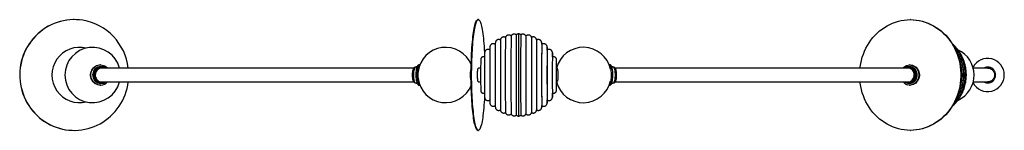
# Paper-space layout '_Inferior' of a CAD drawing. Header units: millimetres. Extents: x -917 to 858, y -100 to 100.
import ezdxf

# ---------------------------------------------------------------- set-up
doc = ezdxf.new("R2010")
doc.units = ezdxf.units.MM

psp = doc.layouts.new('_Inferior')

# ---------------------------------------------------------------- linework, layer by layer
at = {"color": 7, "linetype": 'Continuous', "lineweight": 25}
for p, q in [((-818.9, 100), (-819.1, 100)), ((-90.3, 100), (-91.3, 100)), ((688.7, 100), (688.3, 100)), ((23.9, 58), (23.9, 58)), ((23.9, 57.9), (23.9, 58)), ((33.6, 50.7), (33.6, 50.6)), ((33.7, 50.5), (33.6, 50.7)), ((43.2, 40.1), (43.2, 40.1)), ((43.2, 40), (43.2, 40.1)), ((-771.4, 18.2), (-772.1, 18.2)), ((-196.1, 18.2), (-197.7, 18.2)), ((147.5, 18.2), (145.6, 18.2)), ((688.2, 18.2), (687.2, 18.2)), ((-769.9, 15), (-771.4, 15)), ((-769.1, 14), (-769.9, 14)), ((-204.1, 14), (-204.9, 14)), ((-200.7, 15), (-202.5, 15)), ((-86.3, 12.5), (-90.2, 12.5)), ((-78.9, 12.5), (-79.1, 12.5)), ((51.2, 12.5), (50.4, 12.5)), ((51.4, 12.5), (51.3, 12.5)), ((51.7, 12.5), (51.6, 12.5)), ((152.3, 15), (150.2, 15)), ((154.7, 14), (153.7, 14)), ((685.1, 14), (684.1, 14)), ((687.2, 15), (685.1, 15)), ((-771.4, -15), (-769.9, -15)), ((-769.9, -14), (-769.1, -14)), ((-204.9, -14), (-204.1, -14)), ((-202.5, -15), (-200.7, -15)), ((-90.2, -12.5), (-86.2, -12.5)), ((-79.1, -12.5), (-78.9, -12.5)), ((50.4, -12.5), (51.1, -12.5)), ((150.2, -15), (152.3, -15)), ((153.7, -14), (154.7, -14)), ((684.1, -12.5), (687.1, -12.5)), ((684.1, -14), (685.1, -14)), ((685.1, -15), (687.2, -15)), ((-772.1, -18.2), (-771.4, -18.2)), ((-197.7, -18.2), (-196.1, -18.2)), ((145.6, -18.2), (147.5, -18.2)), ((687.2, -18.2), (688.2, -18.2)), ((-819.1, -100), (-818.9, -100)), ((-91.3, -100), (-90.3, -100)), ((688.3, -100), (688.7, -100))]:
    psp.add_line(p, q, dxfattribs=at)
at = {"color": 7, "linetype": 'Continuous', "lineweight": 25, "flags": 128}
for points in [[(-819.1, 100), (-821.1, 100), (-826.9, 99.7), (-832.7, 99), (-838.4, 98), (-844.1, 96.7), (-849.6, 95), (-855.1, 93), (-860.5, 90.7), (-865.7, 88), (-870.7, 85.1), (-875.5, 81.8), (-880.2, 78.2), (-884.6, 74.4), (-888.9, 70.3), (-892.8, 66), (-896.5, 61.4), (-900, 56.6), (-903.1, 51.7), (-906, 46.5), (-908.5, 41.2), (-910.8, 35.7), (-912.7, 30.1), (-914.3, 24.4), (-915.5, 18.6), (-916.4, 12.8), (-917, 6.9), (-917.2, 0.9), (-917.1, -5), (-916.6, -10.9), (-915.8, -16.8), (-914.7, -22.6), (-913.2, -28.3), (-911.4, -33.9), (-909.3, -39.4), (-906.8, -44.8), (-904.1, -50), (-901, -55.1), (-897.7, -59.9), (-894, -64.6), (-890.2, -69), (-886, -73.1), (-881.6, -77.1), (-877.1, -80.7), (-872.3, -84), (-867.3, -87.1), (-862.1, -89.9), (-856.8, -92.3), (-851.4, -94.4), (-845.9, -96.2), (-840.2, -97.7), (-834.5, -98.8), (-828.7, -99.5), (-822.9, -99.9), (-819.1, -100)], [(-803.5, 98.8), (-809.3, 99.5), (-815.1, 99.9), (-820.9, 100), (-826.7, 99.7), (-832.5, 99), (-838.2, 98), (-843.9, 96.7), (-849.5, 95), (-854.9, 93), (-860.3, 90.7), (-865.5, 88), (-870.5, 85.1), (-875.4, 81.8), (-880, 78.2), (-884.5, 74.4), (-888.7, 70.3), (-892.6, 66), (-896.3, 61.4), (-899.8, 56.6), (-902.9, 51.7), (-905.8, 46.5), (-908.3, 41.2), (-910.6, 35.7), (-912.5, 30.1), (-914.1, 24.4), (-915.3, 18.6), (-916.2, 12.8), (-916.8, 6.9), (-917, 0.9), (-916.9, -5), (-916.5, -10.9), (-915.7, -16.8), (-914.5, -22.6), (-913, -28.3), (-911.2, -33.9), (-909.1, -39.4), (-906.6, -44.8), (-903.9, -50), (-900.8, -55.1), (-897.5, -59.9), (-893.8, -64.6), (-890, -69), (-885.8, -73.1), (-881.5, -77.1), (-876.9, -80.7), (-872.1, -84), (-867.1, -87.1), (-861.9, -89.9), (-856.6, -92.3), (-851.2, -94.4), (-845.7, -96.2), (-840, -97.7), (-834.3, -98.8), (-828.5, -99.5), (-822.7, -99.9), (-816.9, -100), (-811.1, -99.7), (-805.3, -99), (-799.6, -98), (-793.9, -96.7), (-788.4, -95), (-782.9, -93), (-777.5, -90.7), (-772.3, -88), (-767.3, -85.1), (-762.4, -81.8), (-757.8, -78.2), (-753.4, -74.4), (-749.1, -70.3), (-745.2, -66), (-741.5, -61.4), (-738, -56.6), (-734.9, -51.7), (-732, -46.5), (-729.5, -41.2), (-727.2, -35.7), (-725.3, -30.1), (-723.7, -24.4), (-722.5, -18.6), (-721.6, -12.8), (-721.5, -12.5)], [(-91.3, -100), (-91.5, -100), (-92.2, -99.7), (-92.9, -99.1), (-93.6, -98.1), (-94.3, -96.8), (-95, -95.1), (-95.7, -93.1), (-96.3, -90.8), (-97, -88.2), (-97.6, -85.2), (-98.2, -82), (-98.8, -78.4), (-99.3, -74.6), (-99.9, -70.5), (-100.3, -66.2), (-100.8, -61.7), (-101.2, -56.9), (-101.6, -51.9), (-102, -46.8), (-102.3, -41.5), (-102.6, -36), (-102.8, -30.4), (-103, -24.7), (-103.2, -18.9), (-103.3, -13.1), (-103.3, -7.2), (-103.4, -1.3), (-103.4, 4.7), (-103.3, 10.6), (-103.2, 16.5), (-103.1, 22.3), (-102.9, 28), (-102.7, 33.6), (-102.4, 39.2), (-102.1, 44.5), (-101.8, 49.8), (-101.4, 54.8), (-101, 59.7), (-100.5, 64.3), (-100.1, 68.8), (-99.6, 72.9), (-99, 76.9), (-98.5, 80.5), (-97.9, 83.9), (-97.3, 87), (-96.6, 89.7), (-96, 92.2), (-95.3, 94.3), (-94.6, 96.1), (-93.9, 97.6), (-93.2, 98.7), (-92.5, 99.5), (-91.8, 99.9), (-91.3, 100)], [(-79, -37), (-79.2, -39.2), (-79.5, -44.5), (-79.8, -49.8), (-80.2, -54.8), (-80.6, -59.7), (-81, -64.3), (-81.5, -68.8), (-82, -72.9), (-82.5, -76.9), (-83.1, -80.5), (-83.7, -83.9), (-84.3, -87), (-84.9, -89.7), (-85.6, -92.2), (-86.3, -94.3), (-87, -96.1), (-87.6, -97.6), (-88.4, -98.7), (-89.1, -99.5), (-89.8, -99.9), (-90.5, -100), (-91.2, -99.7), (-91.9, -99.1), (-92.6, -98.1), (-93.3, -96.8), (-94, -95.1), (-94.7, -93.1), (-95.4, -90.8), (-96, -88.2), (-96.6, -85.2), (-97.2, -82), (-97.8, -78.4), (-98.3, -74.6), (-98.9, -70.5), (-99.3, -66.2), (-99.8, -61.7), (-100.2, -56.9), (-100.6, -51.9), (-101, -46.8), (-101.3, -41.5), (-101.6, -36), (-101.8, -30.4), (-102, -24.7), (-102.2, -18.9), (-102.3, -13.1), (-102.4, -7.2), (-102.4, -1.3), (-102.4, 4.7), (-102.3, 10.6), (-102.2, 16.5), (-102.1, 22.3), (-101.9, 28), (-101.7, 33.6), (-101.4, 39.2), (-101.1, 44.5), (-100.8, 49.8), (-100.4, 54.8), (-100, 59.7), (-99.5, 64.3), (-99.1, 68.8), (-98.6, 72.9), (-98, 76.9), (-97.5, 80.5), (-96.9, 83.9), (-96.3, 87), (-95.6, 89.7), (-95, 92.2), (-94.3, 94.3), (-93.6, 96.1), (-92.9, 97.6), (-92.2, 98.7), (-91.5, 99.5), (-90.8, 99.9), (-90.1, 100), (-89.4, 99.7), (-88.6, 99.1), (-87.9, 98.1), (-87.2, 96.8), (-86.6, 95.1), (-85.9, 93.1), (-85.2, 90.8), (-84.6, 88.2), (-84, 85.2), (-83.4, 82), (-82.8, 78.4), (-82.2, 74.6), (-81.7, 70.5), (-81.2, 66.2), (-80.8, 61.7), (-80.3, 56.9), (-79.9, 51.9), (-79.6, 46.8), (-79.3, 41.5), (-79, 37)], [(688.3, 100), (693.7, 99.8), (699.1, 99.3), (704.5, 98.4), (709.7, 97.2), (715, 95.6), (720.1, 93.7), (725.1, 91.5), (730, 89), (734.7, 86.1), (739.3, 82.9), (743.7, 79.5), (747.9, 75.8), (751.8, 71.8), (755.6, 67.5), (759.1, 63), (762.4, 58.3), (765.4, 53.4), (768.2, 48.3), (770.7, 43), (772.8, 37.6), (774.7, 32), (776.3, 26.4), (777.6, 20.6), (778.5, 14.8), (779.2, 8.9), (779.5, 3), (779.5, -3), (779.2, -8.9), (778.5, -14.8), (777.6, -20.6), (776.3, -26.4), (774.7, -32), (772.8, -37.6), (770.7, -43), (768.2, -48.3), (765.4, -53.4), (762.4, -58.3), (759.1, -63), (755.6, -67.5), (751.8, -71.8), (747.9, -75.8), (743.7, -79.5), (739.3, -82.9), (734.7, -86.1), (730, -89), (725.1, -91.5), (720.1, -93.7), (715, -95.6), (709.7, -97.2), (704.5, -98.4), (699.1, -99.3), (693.7, -99.8), (688.3, -100), (682.9, -99.8), (677.5, -99.3), (672.2, -98.4), (666.9, -97.2), (661.7, -95.6), (656.6, -93.7), (651.6, -91.5), (646.7, -89), (642, -86.1), (637.4, -82.9), (633, -79.5), (628.8, -75.8), (624.8, -71.8), (621, -67.5), (617.5, -63), (614.2, -58.3), (611.2, -53.4), (608.5, -48.3), (606, -43), (603.8, -37.6), (601.9, -32), (600.4, -26.4), (599.1, -20.6), (598.1, -14.8), (597.9, -12.5)], [(597.9, 12.5), (598.1, 14.8), (599.1, 20.6), (600.4, 26.4), (601.9, 32), (603.8, 37.6), (606, 43), (608.5, 48.3), (611.2, 53.4), (614.2, 58.3), (617.5, 63), (621, 67.5), (624.8, 71.8), (628.8, 75.8), (633, 79.5), (637.4, 82.9), (642, 86.1), (646.7, 89), (651.6, 91.5), (656.6, 93.7), (661.7, 95.6), (666.9, 97.2), (672.2, 98.4), (677.5, 99.3), (682.9, 99.8), (688.3, 100)], [(688.7, 100), (694.1, 99.8), (699.5, 99.3), (704.9, 98.4), (710.2, 97.2), (715.4, 95.6), (720.5, 93.7), (725.5, 91.5), (730.4, 89), (735.1, 86.1), (739.7, 82.9), (744.1, 79.5), (748.3, 75.8), (752.3, 71.8), (756, 67.5), (759.6, 63), (762.8, 58.3), (765.8, 53.4), (768.6, 48.3), (771.1, 43), (773.2, 37.6), (775.1, 32), (776.7, 26.4), (778, 20.6), (778.9, 14.8), (779.6, 8.9), (779.9, 3), (779.9, -3), (779.6, -8.9), (778.9, -14.8), (778, -20.6), (776.7, -26.4), (775.1, -32), (773.2, -37.6), (771.1, -43), (768.6, -48.3), (765.8, -53.4), (762.8, -58.3), (759.6, -63), (756, -67.5), (752.3, -71.8), (748.3, -75.8), (744.1, -79.5), (739.7, -82.9), (735.1, -86.1), (730.4, -89), (725.5, -91.5), (720.5, -93.7), (715.4, -95.6), (710.2, -97.2), (704.9, -98.4), (699.5, -99.3), (694.1, -99.8), (688.7, -100), (688.7, -100)], [(-772.1, -18.2), (-774, -18.1), (-776.4, -17.6), (-778.7, -16.8), (-780.9, -15.7), (-782.9, -14.3), (-784.6, -12.6), (-786.2, -10.6), (-787.5, -8.5), (-788.4, -6.2), (-789.1, -3.7), (-789.4, -1.2), (-789.4, 1.3), (-789.1, 3.8), (-788.4, 6.3), (-787.4, 8.6), (-786.1, 10.7), (-784.6, 12.7), (-782.7, 14.4), (-780.7, 15.8), (-778.6, 16.9), (-776.3, 17.7), (-773.9, 18.1), (-772.1, 18.2)], [(-770.8, -18.2), (-773.3, -18.1), (-775.6, -17.6), (-777.9, -16.8), (-780.1, -15.7), (-782.1, -14.3), (-783.9, -12.6), (-785.4, -10.6), (-786.7, -8.5), (-787.7, -6.2), (-788.3, -3.7), (-788.7, -1.2), (-788.7, 1.3), (-788.3, 3.8), (-787.6, 6.3), (-786.6, 8.6), (-785.4, 10.7), (-783.8, 12.7), (-782, 14.4), (-780, 15.8), (-777.8, 16.9), (-775.5, 17.7), (-773.1, 18.1), (-770.7, 18.2), (-768.3, 17.9), (-766, 17.3), (-763.7, 16.3), (-761.6, 15), (-759.7, 13.5), (-758.9, 12.6)], [(-197.7, 18.2), (-197.8, 18.2), (-198.6, 18), (-199.3, 17.4), (-200, 16.5), (-200.6, 15.3), (-201.2, 13.7), (-201.7, 11.9), (-202.2, 9.9), (-202.6, 7.7), (-202.8, 5.3), (-203, 2.9), (-203.1, 0.3), (-203, -2.2), (-202.9, -4.7), (-202.6, -7.1), (-202.3, -9.3), (-201.9, -11.4), (-201.4, -13.3)], [(-196.2, 18), (-196.2, 18), (-196.9, 17.4), (-197.6, 16.5), (-198.2, 15.3), (-198.8, 13.7), (-199.4, 11.9), (-199.8, 9.9), (-200.2, 7.7), (-200.4, 5.3), (-200.6, 2.9), (-200.7, 0.3), (-200.6, -2.2), (-200.5, -4.7), (-200.2, -7.1), (-199.9, -9.3), (-199.5, -11.4), (-199, -13.3)], [(50.3, 29.2), (50.2, 29), (50.2, 28.5), (50.2, 27.6), (50.2, 26.4), (50.2, 24.9), (50.2, 23.1), (50.2, 20.9), (50.2, 18.6), (50.2, 16), (50.2, 13.2), (50.2, 10.2), (50.2, 7.2), (50.2, 4), (50.2, 0.8), (50.2, -2.4), (50.2, -5.6), (50.2, -8.7), (50.2, -11.7), (50.2, -14.6), (50.2, -17.3), (50.2, -19.8), (50.2, -22), (50.2, -24), (50.2, -25.7), (50.2, -27.1), (50.2, -28.1), (50.2, -28.8), (50.3, -29.2), (50.3, -29.2), (50.3, -28.8), (50.3, -28.1), (50.3, -27.1), (50.3, -25.7), (50.3, -24), (50.3, -22), (50.3, -19.8), (50.3, -17.3), (50.3, -14.6), (50.3, -12.6)], [(145.6, -18), (145.8, -18), (146.4, -17.4), (147, -16.5), (147.6, -15.3), (148.2, -13.8), (148.6, -12), (149, -10), (149.4, -7.7), (149.6, -5.4), (149.8, -2.9), (149.8, -0.4), (149.8, 2.1), (149.7, 4.6), (149.4, 7), (149.1, 9.3), (148.8, 11.4), (148.3, 13.2), (147.8, 14.8), (147.2, 16.2), (146.6, 17.2), (146, 17.8), (145.6, 18)], [(147.5, -18.2), (147.5, -18.2), (148.2, -18), (148.8, -17.4), (149.5, -16.5), (150, -15.3), (150.6, -13.8), (151, -12), (151.5, -10), (151.8, -7.7), (152, -5.4), (152.2, -2.9), (152.2, -0.4), (152.2, 2.1), (152.1, 4.6), (151.9, 7), (151.6, 9.3), (151.2, 11.4), (150.7, 13.2), (150.2, 14.8), (149.6, 16.2), (149, 17.2), (148.4, 17.8), (147.7, 18.1), (147.5, 18.2)], [(675.2, 12.6), (676.4, 13.8), (678.3, 15.3), (680.3, 16.5), (682.4, 17.4), (684.7, 18), (687, 18.2), (689.3, 18), (691.6, 17.5), (693.8, 16.7), (695.8, 15.5), (697.7, 14), (699.4, 12.3), (700.8, 10.3), (702, 8.1), (702.9, 5.8), (703.4, 3.3), (703.7, 0.8), (703.6, -1.7), (703.3, -4.2), (702.6, -6.6), (701.6, -8.9), (700.3, -11), (698.8, -12.9), (697, -14.6), (695.1, -16), (693, -17), (690.8, -17.7), (688.5, -18.1), (686.2, -18.1), (683.9, -17.8), (683.9, -17.8)], [(688.2, 18.2), (690.3, 18), (692.6, 17.5), (694.8, 16.7), (696.8, 15.5), (698.7, 14), (700.4, 12.3), (701.8, 10.3), (703, 8.1), (703.9, 5.8), (704.5, 3.3), (704.7, 0.8), (704.7, -1.7), (704.3, -4.2), (703.6, -6.6), (702.6, -8.9), (701.3, -11), (699.8, -12.9), (698.1, -14.6), (696.1, -16), (694, -17), (691.8, -17.7), (689.5, -18.1), (688.2, -18.2)], [(-771.4, 15), (-771.8, 15), (-774, 14.7), (-776.1, 14.2), (-778.1, 13.2), (-780, 12), (-781.6, 10.5), (-783, 8.7), (-784.1, 6.8), (-785, 4.6), (-785.5, 2.4), (-785.7, 0.1), (-785.5, -2.2), (-785, -4.4), (-784.2, -6.6), (-783.1, -8.5), (-781.8, -10.3), (-780.1, -11.9), (-778.3, -13.1), (-776.3, -14.1), (-774.2, -14.7), (-772, -15), (-771.4, -15)], [(-770.3, 15), (-772.5, 14.7), (-774.6, 14.2), (-776.6, 13.2), (-778.5, 12), (-780.1, 10.5), (-781.5, 8.7), (-782.6, 6.8), (-783.5, 4.6), (-784, 2.4), (-784.2, 0.1), (-784, -2.2), (-783.5, -4.4), (-782.7, -6.6), (-781.6, -8.5), (-780.2, -10.3), (-778.6, -11.9), (-776.8, -13.1), (-774.8, -14.1), (-772.7, -14.7), (-770.5, -15), (-768.3, -14.9), (-766.2, -14.5), (-764.1, -13.7), (-762.2, -12.6), (-762, -12.5)], [(-769.9, 14), (-770.3, 14), (-772.4, 13.7), (-774.5, 13.1), (-776.4, 12.2), (-778.2, 10.9), (-779.8, 9.4), (-781.1, 7.6), (-782.1, 5.6), (-782.8, 3.5), (-783.1, 1.3), (-783.2, -1), (-782.8, -3.2), (-782.2, -5.4), (-781.2, -7.4), (-779.9, -9.2), (-778.4, -10.7), (-776.6, -12), (-774.7, -13), (-772.7, -13.7), (-770.5, -14), (-769.9, -14)], [(-769.5, 14), (-771.7, 13.7), (-773.7, 13.1), (-775.7, 12.2), (-777.4, 10.9), (-779, 9.4), (-780.3, 7.6), (-781.3, 5.6), (-782, 3.5), (-782.4, 1.3), (-782.4, -1), (-782.1, -3.2), (-781.4, -5.4), (-780.4, -7.4), (-779.2, -9.2), (-777.6, -10.7), (-775.9, -12), (-774, -13), (-771.9, -13.7), (-769.8, -14), (-767.6, -13.9), (-765.5, -13.5), (-763.5, -12.7), (-763.4, -12.6)], [(-769.1, 12.5), (-769.5, 12.5), (-771.5, 12.2), (-773.4, 11.7), (-775.3, 10.7), (-776.9, 9.5), (-778.3, 8), (-779.5, 6.2), (-780.3, 4.3), (-780.8, 2.3), (-781, 0.1), (-780.9, -2), (-780.4, -4), (-779.6, -6), (-778.5, -7.7), (-777.1, -9.3), (-775.5, -10.6), (-773.7, -11.5), (-771.8, -12.2), (-769.8, -12.5), (-769.1, -12.5)], [(-204.9, -14), (-205, -14), (-205.7, -13.7), (-206.3, -13.1), (-206.9, -12.2), (-207.5, -10.9), (-207.9, -9.4), (-208.3, -7.6), (-208.6, -5.7), (-208.9, -3.5), (-209, -1.3), (-209, 0.9), (-208.9, 3.2), (-208.7, 5.3), (-208.4, 7.3), (-208, 9.1), (-207.5, 10.7), (-207, 12), (-206.4, 13), (-205.8, 13.6), (-205.1, 14), (-204.9, 14)], [(-202.5, -15), (-202.8, -15), (-203.5, -14.7), (-204.1, -14), (-204.7, -13), (-205.3, -11.7), (-205.8, -10.1), (-206.2, -8.3), (-206.5, -6.3), (-206.7, -4.2), (-206.9, -1.9), (-206.9, 0.4), (-206.8, 2.6), (-206.7, 4.9), (-206.4, 7), (-206, 8.9), (-205.6, 10.7), (-205.1, 12.1), (-204.5, 13.3), (-203.9, 14.2), (-203.3, 14.8), (-202.6, 15), (-202.5, 15)], [(-103.3, 11.4), (-103.6, 10.9), (-103.9, 9.7), (-104.3, 8.2), (-104.5, 6.5), (-104.8, 4.6), (-104.9, 2.6), (-104.9, 0.5), (-104.9, -1.6), (-104.8, -3.7), (-104.7, -5.7), (-104.4, -7.5), (-104.1, -9.1), (-103.7, -10.4), (-103.3, -11.4), (-103.3, -11.4)], [(-90.3, -12.5), (-90.4, -12.5), (-90.6, -12.2), (-90.9, -11.5), (-91.1, -10.5), (-91.3, -9.2), (-91.5, -7.6), (-91.6, -5.9), (-91.7, -3.9), (-91.8, -1.9), (-91.8, 0.3), (-91.8, 2.4), (-91.7, 4.4), (-91.6, 6.3), (-91.4, 8.1), (-91.3, 9.6), (-91.1, 10.8), (-90.8, 11.7), (-90.6, 12.3), (-90.3, 12.5), (-90.3, 12.5)], [(50.3, 12.4), (50.3, 12.5), (50.2, 12.3), (50.2, 11.8), (50.2, 10.9), (50.2, 9.7), (50.2, 8.3), (50.2, 6.6), (50.2, 4.7), (50.2, 2.6), (50.2, 0.5), (50.2, -1.6), (50.2, -3.7), (50.2, -5.6), (50.2, -7.4), (50.2, -9), (50.2, -10.4), (50.2, -11.4), (50.2, -12.1), (50.3, -12.5), (50.3, -12.5), (50.3, -12.4)], [(51.3, -12.5), (51.6, -12.5), (52, -12.1), (52.4, -11.4), (52.7, -10.4), (53, -9), (53.3, -7.5), (53.5, -5.7), (53.6, -3.7), (53.7, -1.6), (53.7, 0.5), (53.7, 2.6), (53.6, 4.6), (53.4, 6.5), (53.2, 8.2), (52.9, 9.7), (52.6, 10.9), (52.2, 11.8), (51.8, 12.3), (51.4, 12.5), (51.4, 12.5)], [(152.3, 15), (152.5, 15), (153.1, 14.7), (153.6, 14.1), (154.2, 13.1), (154.7, 11.9), (155.1, 10.3), (155.5, 8.6)], [(155.5, 8.6), (155.8, 6.6), (156, 4.4), (156.2, 2.2), (156.2, -0.1), (156.2, -2.4), (156, -4.6), (155.8, -6.7), (155.5, -8.7), (155.1, -10.5), (154.7, -12), (154.1, -13.2), (153.6, -14.1), (153, -14.7), (152.4, -15), (152.3, -15)], [(154.7, 14), (155.3, 13.8), (155.9, 13.3), (156.4, 12.4), (156.9, 11.2), (157.3, 9.7), (157.7, 8)], [(157.7, 8), (158, 6), (158.2, 3.9), (158.3, 1.7), (158.4, -0.5), (158.3, -2.8), (158.1, -4.9), (157.9, -6.9), (157.5, -8.8), (157.1, -10.4), (156.7, -11.8), (156.1, -12.8), (155.6, -13.6), (155, -13.9), (154.7, -14)], [(677.6, -12.5), (677.6, -12.5), (679.4, -13.6), (681.4, -14.4), (683.4, -14.9), (685.5, -15), (687.6, -14.7), (689.6, -14.2), (691.5, -13.2), (693.3, -12), (694.9, -10.5), (696.2, -8.7), (697.3, -6.8), (698.1, -4.6), (698.6, -2.4), (698.8, -0.1), (698.6, 2.2), (698.2, 4.4), (697.4, 6.5), (696.3, 8.5), (695, 10.3), (693.5, 11.9), (691.7, 13.1), (689.8, 14.1), (687.8, 14.7), (687.8, 14.7)], [(678.5, -12.6), (678.6, -12.6), (680.6, -13.4), (682.6, -13.9), (684.6, -14), (686.6, -13.7), (688.6, -13.1), (690.5, -12.1), (692.1, -10.8), (693.6, -9.2), (694.8, -7.4), (695.8, -5.5), (696.4, -3.3), (696.8, -1.1), (696.8, 1.1), (696.4, 3.4), (695.8, 5.5), (694.8, 7.5), (693.6, 9.3), (692.1, 10.8), (690.4, 12.1), (688.6, 13.1), (686.6, 13.7), (686.6, 13.7)], [(686.3, 12.3), (684.4, 12.5), (684.1, 12.5)], [(684.1, -12.5), (684.7, -12.5), (686.6, -12.2), (688.5, -11.5), (690.2, -10.6), (691.7, -9.3), (693, -7.7), (694.1, -6), (694.9, -4), (695.3, -2), (695.5, 0.2), (695.3, 2.3), (694.8, 4.3), (693.9, 6.2), (692.8, 8), (691.5, 9.5), (689.9, 10.7), (688.2, 11.7), (686.3, 12.3)], [(687.6, 13.7), (685.6, 14), (685.1, 14)], [(685.1, -14), (685.6, -14), (687.7, -13.7), (689.6, -13.1), (691.5, -12.1), (693.2, -10.8), (694.6, -9.2), (695.9, -7.4), (696.8, -5.5), (697.5, -3.3), (697.8, -1.1), (697.8, 1.1), (697.5, 3.4), (696.8, 5.5), (695.9, 7.5), (694.6, 9.3), (693.1, 10.8), (691.5, 12.1), (689.6, 13.1), (687.6, 13.7)], [(689.9, 14.7), (687.8, 15), (687.2, 15)], [(687.2, -15), (687.6, -15), (689.7, -14.7), (691.7, -14.2), (693.6, -13.2), (695.4, -12), (696.9, -10.5), (698.3, -8.7), (699.4, -6.8), (700.2, -4.6), (700.7, -2.4), (700.8, -0.1), (700.7, 2.2), (700.2, 4.4), (699.5, 6.5), (698.4, 8.5), (697.1, 10.3), (695.5, 11.9), (693.8, 13.1), (691.9, 14.1), (689.9, 14.7)], [(-201.4, -13.3), (-200.8, -14.9), (-200.2, -16.2), (-199.5, -17.2), (-198.8, -17.8), (-198, -18.1), (-197.7, -18.2)], [(-199, -13.3), (-198.4, -14.9), (-197.8, -16.2), (-197.1, -17.2), (-196.4, -17.8), (-196.2, -18)], [(33.6, -50.6), (33.7, -50.6), (33.7, -50.4)], [(43.2, -40.1), (43.2, -40.1), (43.2, -39.8)], [(23.9, -57.9), (23.9, -58), (23.9, -57.8), (23.9, -57.8)]]:
    psp.add_lwpolyline(points, dxfattribs=at)
at = {"color": 7, "linetype": 'Continuous', "lineweight": 25}
for centre, radius, start, end in [((-820, 1), 99.2, 6.6824, 80.3984), ((8993.1, 0), 9015.3, 179.53867, 180.46131), ((9016, 0), 9034.2, 179.52957, 180.47043), ((8995.3, 0), 9009.5, 179.53838, 180.46161), ((8102.5, 0), 8162.5, 179.59477, 180.40492), ((8068.7, 0), 8119.4, 179.55588, 180.44471), ((8517.2, 0), 8559, 179.54449, 180.45542), ((8710.7, 0), 8742.3, 179.53807, 180.46188), ((8697.6, 0), 8702.5, 179.53597, 180.46402), ((8476.8, 0), 8471.3, 179.53963, 180.46003), ((7730.8, 0), 7716.4, 179.53176, 180.46785), ((7683.6, -0.1), 7659.9, 179.56591, 180.43276), ((6852.9, 0), 6829.2, 179.53648, 180.463), ((-58.7, 55.2), 82.7, 0.1464, 1.8756), ((-809.1, 0), 50, 76.3597, 283.6403), ((-785.6, 0), 50, 14.5061, 345.5076), ((-149.5, 0), 50, 22.0261, 172.6109), ((5731.5, 0.1), 5810.6, 179.60835, 180.39504), ((7149.3, 0.1), 7219, 179.6006, 180.4008), ((6484.7, 0), 6451.2, 179.55077, 180.44981), ((5635.2, 0), 5601.8, 179.5391, 180.4604), ((-234.2, 44.7), 267.9, 0.0652, 1.2333), ((5120.6, 0), 5077.6, 179.5478, 180.453), ((-293.2, 33.5), 336.4, 359.9266, 1.116), ((99, 0), 50, 11.9976, 165.4861), ((706.1, 0), 78.4, 324.649, 35.351), ((753.5, 0), 50, 294.9387, 65.2932), ((3511.7, 0), 3597.9, 179.5348, 180.4651), ((230.7, 28.4), 187.6, 178.6323, 180.0076), ((-968.6, 15.7), 1019, 359.8244, 0.76), ((827.9, 0), 30, 208.2121, 151.7879), ((-769.9, 1.2), 13.8, 56.0299, 91.7594), ((-769.1, 1.2), 12.8, 63.6897, 91.8164), ((-146.8, 0), 52.7, 172.9852, 187.0148), ((-25, 0), 79.2, 171.5258, 188.4742), ((685.1, 2.3), 12.7, 77.7659, 125.2584), ((684.1, 2.2), 11.8, 77.6364, 118.5079), ((827.9, 0), 14.4, 241.2138, 118.8907), ((-771.5, -1.2), 17, 272.1664, 317.9315), ((-149.5, 0), 50, 187.3891, 337.9739), ((99, 0), 50, 194.5239, 348.0024), ((687.6, -1.9), 16.3, 220.7417, 256.9496), ((231.5, -28.4), 188.4, 179.994, 181.3636), ((-445.1, -32.3), 488.3, 359.1237, 359.9296), ((-309.3, -44), 343, 358.9405, 359.806), ((-99.2, -54.6), 123.2, 358.4941, 359.642)]:
    psp.add_arc(centre, radius, start, end, dxfattribs=at)
for points, knots in [([(-35.6, 72.2), (-36.1, 72.2), (-37, 72.1), (-38.2, 71.7), (-39.2, 71.1), (-40.1, 70.4), (-40.7, 69.6), (-41.2, 68.8), (-41.5, 68.3), (-41.6, 68), (-41.6, 68)], [0, 0, 0, 0, 0.176045, 0.341854, 0.49452, 0.635834, 0.766201, 0.885113, 0.99078, 1, 1, 1, 1]), ([(-31.3, 70.5), (-31.4, 70.5), (-31.7, 70.9), (-32.5, 71.4), (-33.7, 72), (-34.8, 72.2), (-35.4, 72.2), (-35.6, 72.2)], [0, 0, 0, 0, 0.0638412, 0.3259432, 0.6000716, 0.8788318, 1, 1, 1, 1]), ([(-25.8, 73.9), (-26.2, 73.9), (-27.1, 73.8), (-28.3, 73.4), (-29.3, 72.8), (-30.1, 72.1), (-30.8, 71.3), (-31.1, 70.8), (-31.3, 70.5), (-31.3, 70.5)], [0, 0, 0, 0, 0.197447, 0.382751, 0.552999, 0.710282, 0.855057, 0.986694, 1, 1, 1, 1]), ([(-22, 72.6), (-22.3, 72.8), (-22.9, 73.2), (-24.1, 73.7), (-25.1, 73.9), (-25.6, 73.9), (-25.8, 73.9)], [0, 0, 0, 0, 0.26395, 0.581597, 0.905138, 1, 1, 1, 1]), ([(-17.9, 74.2), (-18.4, 74.1), (-19.2, 74.1), (-20.4, 73.7), (-21.3, 73.2), (-21.8, 72.7), (-22, 72.6)], [0, 0, 0, 0, 0.29874, 0.578156, 0.834409, 1, 1, 1, 1]), ([(-13.9, 72.6), (-14.1, 72.8), (-14.7, 73.3), (-15.8, 73.8), (-16.9, 74.1), (-17.6, 74.2), (-17.9, 74.2)], [0, 0, 0, 0, 0.236326, 0.517274, 0.806422, 1, 1, 1, 1]), ([(-10.1, 73.9), (-10.5, 73.9), (-11.4, 73.8), (-12.6, 73.4), (-13.4, 72.9), (-13.8, 72.6), (-13.8, 72.6)], [0, 0, 0, 0, 0.332502, 0.644554, 0.931251, 1, 1, 1, 1]), ([(-4.6, 70.5), (-4.6, 70.6), (-4.8, 71), (-5.4, 71.7), (-6.2, 72.5), (-7.2, 73.2), (-8.4, 73.7), (-9.4, 73.9), (-9.9, 73.9), (-10.1, 73.9)], [0, 0, 0, 0, 0.064467, 0.216933, 0.382258, 0.562847, 0.751503, 0.94366, 1, 1, 1, 1]), ([(-0.2, 72.2), (-0.7, 72.2), (-1.6, 72.1), (-2.8, 71.7), (-3.8, 71.1), (-4.3, 70.7), (-4.6, 70.5)], [0, 0, 0, 0, 0.286827, 0.556976, 0.805711, 1, 1, 1, 1]), ([(5.7, 68), (5.7, 68.1), (5.6, 68.4), (5.3, 69.1), (4.7, 69.9), (3.9, 70.7), (2.9, 71.4), (1.7, 72), (0.6, 72.2), (0, 72.2), (-0.2, 72.2)], [0, 0, 0, 0, 0.0293078, 0.1444048, 0.2807008, 0.4271969, 0.587568, 0.7552977, 0.9258614, 1, 1, 1, 1]), ([(-63.5, 56.6), (-64, 56.6), (-64.9, 56.5), (-66, 56.1), (-67, 55.5), (-67.8, 54.8), (-68.4, 54.1), (-68.9, 53.3), (-69.2, 52.6), (-69.3, 52), (-69.4, 51.6), (-69.4, 51.3), (-69.5, 51.1), (-69.5, 50.9), (-69.5, 50.8), (-69.5, 50.6), (-69.5, 50.6)], [0, 0, 0, 0, 0.104184, 0.200689, 0.289139, 0.370656, 0.445483, 0.513301, 0.573032, 0.622285, 0.6616, 0.695368, 0.736231, 0.800147, 0.900853, 1, 1, 1, 1]), ([(-59.7, 55.2), (-59.8, 55.2), (-60.1, 55.5), (-60.8, 56), (-62, 56.4), (-63, 56.6), (-63.5, 56.6), (-63.5, 56.6)], [0, 0, 0, 0, 0.026817, 0.321085, 0.628509, 0.942007, 1, 1, 1, 1]), ([(-53.7, 64), (-54.2, 64), (-55.1, 63.9), (-56.2, 63.5), (-57.2, 62.9), (-58, 62.2), (-58.7, 61.5), (-59.1, 60.7), (-59.4, 60), (-59.6, 59.4), (-59.7, 59), (-59.7, 58.7), (-59.7, 58.5), (-59.7, 58.3), (-59.7, 58.1), (-59.8, 58), (-59.8, 57.9)], [0, 0, 0, 0, 0.099524, 0.192221, 0.277237, 0.355644, 0.427673, 0.493011, 0.550567, 0.598091, 0.636803, 0.671384, 0.714684, 0.779832, 0.882901, 1, 1, 1, 1]), ([(-50.5, 63), (-50.5, 63), (-50.8, 63.3), (-51.7, 63.7), (-52.8, 64), (-53.5, 64), (-53.7, 64)], [0, 0, 0, 0, 0.0244994, 0.3877469, 0.761351, 1, 1, 1, 1]), ([(-44.5, 68.8), (-44.9, 68.8), (-45.8, 68.7), (-47, 68.3), (-48, 67.7), (-48.8, 67), (-49.4, 66.3), (-49.8, 65.5), (-50.1, 64.8), (-50.3, 64.2), (-50.4, 63.8), (-50.4, 63.5), (-50.5, 63.3), (-50.5, 63.2), (-50.5, 63.2)], [0, 0, 0, 0, 0.129608, 0.250582, 0.361529, 0.463856, 0.557864, 0.643126, 0.718152, 0.780087, 0.831339, 0.87835, 0.939114, 1, 1, 1, 1]), ([(-41.6, 68), (-41.8, 68.2), (-42.5, 68.5), (-43.5, 68.7), (-44.2, 68.8), (-44.5, 68.8)], [0, 0, 0, 0, 0.285617, 0.712995, 1, 1, 1, 1]), ([(8.6, 68.8), (8.2, 68.8), (7.3, 68.7), (6.4, 68.4), (5.9, 68.1), (5.7, 68)], [0, 0, 0, 0, 0.442081, 0.854715, 1, 1, 1, 1]), ([(14.6, 63.3), (14.6, 63.3), (14.6, 63.4), (14.6, 63.7), (14.5, 64.2), (14.3, 64.8), (14, 65.5), (13.5, 66.4), (12.8, 67.2), (11.9, 67.9), (10.8, 68.4), (9.6, 68.7), (8.9, 68.8), (8.6, 68.8)], [0, 0, 0, 0, 0.054666, 0.121491, 0.176832, 0.246736, 0.329169, 0.429596, 0.536141, 0.6554, 0.782069, 0.912446, 1, 1, 1, 1]), ([(17.9, 64), (17.5, 64), (16.6, 63.9), (15.5, 63.5), (14.9, 63.2), (14.6, 63)], [0, 0, 0, 0, 0.387597, 0.748609, 1, 1, 1, 1]), ([(23.9, 58.2), (23.9, 58.3), (23.9, 58.4), (23.9, 58.6), (23.8, 58.9), (23.8, 59.4), (23.6, 60), (23.3, 60.8), (22.8, 61.6), (22, 62.4), (21.1, 63.1), (20, 63.7), (18.9, 64), (18.2, 64), (17.9, 64)], [0, 0, 0, 0, 0.086392, 0.1627906, 0.2201156, 0.2678079, 0.3306344, 0.4030692, 0.4945971, 0.5906804, 0.6969738, 0.8098118, 0.9258669, 1, 1, 1, 1]), ([(27.7, 56.6), (27.3, 56.6), (26.4, 56.5), (25.2, 56.1), (24.4, 55.6), (24, 55.3), (23.9, 55.2)], [0, 0, 0, 0, 0.324421, 0.624929, 0.900354, 1, 1, 1, 1]), ([(33.7, 50.7), (33.7, 50.8), (33.7, 50.9), (33.6, 51), (33.6, 51.3), (33.6, 51.6), (33.5, 52.2), (33.2, 52.9), (32.8, 53.7), (32.2, 54.5), (31.4, 55.3), (30.4, 56), (29.2, 56.4), (28.3, 56.6), (27.8, 56.6), (27.7, 56.6)], [0, 0, 0, 0, 0.05256, 0.164331, 0.226347, 0.273597, 0.322651, 0.386744, 0.46506, 0.560444, 0.654819, 0.759193, 0.868235, 0.97943, 1, 1, 1, 1]), ([(763.7, -56.7), (764.8, -55.7), (767.1, -53.7), (770.3, -50.4), (773.3, -46.9), (776.1, -43.2), (778.6, -39.2), (780.9, -35.1), (783, -30.9), (784.8, -26.5), (786.3, -22), (787.5, -17.4), (788.4, -12.7), (789.1, -8), (789.4, -3.2), (789.5, 1.6), (789.2, 6.4), (788.7, 11.1), (787.9, 15.8), (786.7, 20.5), (785.3, 25), (783.6, 29.5), (781.6, 33.8), (779.4, 37.9), (776.9, 41.9), (774.2, 45.7), (771.3, 49.3), (768.1, 52.7), (765.6, 55.1), (764.1, 56.3), (763.9, 56.5)], [0, 0, 0, 0, 0.035354, 0.072019, 0.108705, 0.145411, 0.182136, 0.218878, 0.255637, 0.29241, 0.329196, 0.365993, 0.402799, 0.439614, 0.476435, 0.513261, 0.550089, 0.58692, 0.623749, 0.660577, 0.697401, 0.734219, 0.77103, 0.807831, 0.844621, 0.881397, 0.918158, 0.954901, 0.991625, 1, 1, 1, 1]), ([(765.4, -54), (765.4, -54), (766.6, -52.9), (768.7, -50.6), (771.7, -47), (774.5, -43.1), (777, -39.1), (779.3, -34.9), (781.3, -30.6), (783, -26.1), (784.5, -21.5), (785.7, -16.8), (786.5, -12.1), (787.1, -7.3), (787.4, -2.5), (787.4, 2.4), (787.1, 7.2), (786.6, 12), (785.7, 16.8), (784.5, 21.5), (783, 26), (781.3, 30.5), (779.3, 34.9), (777, 39.1), (774.5, 43.1), (771.7, 46.9), (768.7, 50.6), (766.5, 53), (765.3, 54.2), (765.1, 54.3)], [0, 0, 0, 0, 0.0008492, 0.0405416, 0.0802552, 0.1199888, 0.1597414, 0.1995115, 0.2392975, 0.2790979, 0.3189108, 0.3587347, 0.3985678, 0.4384087, 0.4782556, 0.5181071, 0.5579615, 0.5978168, 0.6376714, 0.6775237, 0.7173718, 0.757214, 0.7970485, 0.8368731, 0.876686, 0.916485, 0.9562682, 0.9960336, 1, 1, 1, 1]), ([(-73, 46.2), (-73.4, 46.1), (-74.3, 46.1), (-75.5, 45.7), (-76.5, 45.1), (-77.3, 44.4), (-77.9, 43.6), (-78.4, 42.9), (-78.7, 42.2), (-78.8, 41.6), (-78.9, 41.1), (-79, 40.8), (-79, 40.6), (-79, 40.4), (-79, 40.3), (-79, 40.1), (-79, 40)], [0, 0, 0, 0, 0.10592, 0.203412, 0.292841, 0.375307, 0.451053, 0.519789, 0.580578, 0.631156, 0.670181, 0.701552, 0.73521, 0.790211, 0.875545, 1, 1, 1, 1]), ([(-69.5, 45), (-69.8, 45.2), (-70.5, 45.7), (-71.7, 46.1), (-72.5, 46.1), (-73, 46.2)], [0, 0, 0, 0, 0.2944808, 0.6357441, 1, 1, 1, 1]), ([(37.2, 46.2), (36.7, 46.1), (35.8, 46.1), (34.7, 45.6), (33.9, 45.3), (33.6, 45), (33.6, 45)], [0, 0, 0, 0, 0.360624, 0.692556, 0.997035, 1, 1, 1, 1]), ([(43.2, 40.3), (43.2, 40.3), (43.2, 40.4), (43.2, 40.5), (43.1, 40.8), (43.1, 41.1), (43, 41.7), (42.7, 42.4), (42.3, 43.3), (41.7, 44.2), (40.8, 45), (39.7, 45.6), (38.5, 46.1), (37.6, 46.1), (37.2, 46.2)], [0, 0, 0, 0, 0.004336, 0.117818, 0.178225, 0.22502, 0.278048, 0.34452, 0.436636, 0.545572, 0.647304, 0.75931, 0.875733, 1, 1, 1, 1]), ([(769, -47.1), (769.8, -46), (771.6, -43.7), (774, -39.8), (776.4, -35.6), (778.4, -31.3), (780.2, -26.8), (781.7, -22.3), (782.9, -17.6), (783.8, -12.8), (784.5, -8), (784.8, -3.2), (784.9, 1.7), (784.6, 6.5), (784.1, 11.3), (783.2, 16.1), (782.1, 20.8), (780.7, 25.4), (779, 29.9), (777, 34.3), (774.8, 38.5), (772.3, 42.6), (770.4, 45.4), (769.3, 46.7), (769.2, 46.8)], [0, 0, 0, 0, 0.0417413, 0.0893193, 0.1369178, 0.1845351, 0.2321692, 0.2798182, 0.3274801, 0.3751531, 0.4228352, 0.4705247, 0.5182196, 0.5659182, 0.6136183, 0.6613178, 0.7090148, 0.7567073, 0.8043934, 0.8520707, 0.8997371, 0.9473901, 0.9950274, 1, 1, 1, 1]), ([(-80.5, 33.1), (-80.9, 33), (-81.8, 33), (-83, 32.6), (-84, 32), (-84.8, 31.3), (-85.4, 30.5), (-85.8, 29.8), (-86, 29.4), (-86.1, 29.2)], [0, 0, 0, 0, 0.189608, 0.361121, 0.518505, 0.663623, 0.796893, 0.917833, 1, 1, 1, 1]), ([(-79, 32.8), (-79.1, 32.9), (-79.6, 33.1), (-80.2, 33.1), (-80.5, 33.1)], [0, 0, 0, 0, 0.3575529, 1, 1, 1, 1]), ([(44.6, 33.1), (44.2, 33.1), (43.7, 33.1), (43.2, 32.9), (43.1, 32.9)], [0, 0, 0, 0, 0.890685, 1, 1, 1, 1]), ([(50.3, 29.2), (50.3, 29.2), (50.1, 29.6), (49.7, 30.4), (48.9, 31.3), (48, 32.1), (46.9, 32.7), (45.7, 33), (45, 33.1), (44.6, 33.1)], [0, 0, 0, 0, 0.008146, 0.175616, 0.35742, 0.515317, 0.687071, 0.864202, 1, 1, 1, 1]), ([(775.5, -30.6), (775.5, -30.6), (776.2, -29.1), (777.3, -26.1), (778.8, -21.5), (779.9, -16.8), (780.8, -12.1), (781.4, -7.3), (781.7, -2.5), (781.7, 2.4), (781.4, 7.2), (780.9, 12), (780, 16.8), (778.8, 21.5), (777.3, 26), (776.1, 29.3), (775.3, 31), (775.2, 31.3)], [0, 0, 0, 0, 0.00155, 0.077227, 0.152928, 0.22865, 0.304389, 0.380143, 0.455909, 0.531683, 0.607463, 0.683245, 0.759025, 0.834801, 0.910569, 0.986326, 1, 1, 1, 1]), ([(-206.7, 12.5), (-212.5, 12.5), (-226.5, 12.5), (-248.2, 12.5), (-271.8, 12.5), (-295.1, 12.5), (-318, 12.5), (-341.6, 12.5), (-366, 12.5), (-390.9, 12.5), (-415.1, 12.5), (-438.6, 12.5), (-461.4, 12.5), (-483.5, 12.5), (-504.8, 12.5), (-525.4, 12.5), (-545.3, 12.5), (-564.5, 12.5), (-582.9, 12.5), (-601.3, 12.5), (-619.6, 12.5), (-637.7, 12.5), (-654.9, 12.5), (-671.3, 12.5), (-686.9, 12.5), (-702.5, 12.5), (-718.1, 12.5), (-733.4, 12.5), (-747.6, 12.5), (-759.3, 12.5), (-767.1, 12.5), (-770.5, 12.5), (-771.3, 12.5)], [0, 0, 0, 0, 0.020269, 0.048791, 0.077314, 0.105848, 0.134373, 0.162897, 0.196186, 0.229467, 0.262752, 0.29604, 0.329326, 0.362614, 0.395905, 0.429195, 0.462485, 0.495778, 0.529074, 0.562366, 0.599656, 0.636952, 0.67424, 0.711534, 0.748834, 0.786125, 0.830082, 0.874046, 0.917996, 0.961961, 0.990514, 1, 1, 1, 1]), ([(686.3, 12.5), (681.3, 12.5), (671.7, 12.5), (656.7, 12.5), (641.8, 12.5), (626, 12.5), (609.6, 12.5), (592.6, 12.5), (575.3, 12.5), (557.6, 12.5), (539.1, 12.5), (520, 12.5), (500.1, 12.5), (479.5, 12.5), (458.2, 12.5), (436.2, 12.5), (413.4, 12.5), (390, 12.5), (365.8, 12.5), (341, 12.5), (315.5, 12.5), (289.4, 12.5), (262.7, 12.5), (235.5, 12.5), (207.7, 12.5), (181.3, 12.5), (164, 12.5), (156.3, 12.5)], [0, 0, 0, 0, 0.04802, 0.089771, 0.131514, 0.173265, 0.215015, 0.256756, 0.296289, 0.335822, 0.375349, 0.414878, 0.454407, 0.493933, 0.533458, 0.572982, 0.612507, 0.652027, 0.691548, 0.73107, 0.770583, 0.810105, 0.849618, 0.889128, 0.928649, 0.968153, 1, 1, 1, 1]), ([(827.9, 12.5), (827.3, 12.5), (826.1, 12.5), (824, 12.5), (821.8, 12.5), (819.5, 12.5), (817.1, 12.5), (814.8, 12.5), (812.4, 12.5), (810.2, 12.5), (808, 12.5), (805.8, 12.5), (803.7, 12.5), (802.4, 12.5), (801.8, 12.5)], [0, 0, 0, 0, 0.110211, 0.220031, 0.324174, 0.422778, 0.515971, 0.603874, 0.682011, 0.755636, 0.824833, 0.889679, 0.950248, 1, 1, 1, 1]), ([(827.9, 12.5), (827.9, 12.5), (828.3, 12.5), (829.4, 12.4), (831.2, 12.1), (833.2, 11.4), (835, 10.3), (836.6, 9), (838, 7.4), (839.1, 5.6), (839.9, 3.6), (840.4, 1.6), (840.4, -0.6), (840.2, -2.6), (839.5, -4.7), (838.6, -6.6), (837.3, -8.3), (835.8, -9.7), (834.1, -10.9), (832.1, -11.8), (830.1, -12.4), (828.7, -12.5), (827.9, -12.5), (827.9, -12.5)], [0, 0, 0, 0, 0.00207, 0.031438, 0.084383, 0.138861, 0.191806, 0.246286, 0.299164, 0.353574, 0.406443, 0.460845, 0.51373, 0.568149, 0.621067, 0.675522, 0.728476, 0.782968, 0.83594, 0.89045, 0.943422, 0.99793, 1, 1, 1, 1]), ([(-771.4, -12.5), (-771.2, -12.5), (-767.1, -12.5), (-758.3, -12.5), (-744.6, -12.5), (-729.9, -12.5), (-714, -12.5), (-698.3, -12.5), (-682.9, -12.5), (-668, -12.5), (-652.4, -12.5), (-636.1, -12.5), (-619.3, -12.5), (-602, -12.5), (-584.4, -12.5), (-566, -12.5), (-546.9, -12.5), (-527.1, -12.5), (-506.5, -12.5), (-485.2, -12.5), (-463.2, -12.5), (-440.5, -12.5), (-417, -12.5), (-392.8, -12.5), (-368, -12.5), (-342.5, -12.5), (-316.3, -12.5), (-289.6, -12.5), (-262.3, -12.5), (-234.7, -12.5), (-216, -12.5), (-206.7, -12.5)], [0, 0, 0, 0, 0.001984, 0.04674, 0.091505, 0.136274, 0.181025, 0.22579, 0.26096, 0.296121, 0.331289, 0.366457, 0.401617, 0.434916, 0.468216, 0.50151, 0.534806, 0.568101, 0.601395, 0.634686, 0.667978, 0.70127, 0.734557, 0.767845, 0.801135, 0.834417, 0.867706, 0.90099, 0.934269, 0.967559, 1, 1, 1, 1]), ([(156.2, -12.5), (161.9, -12.5), (175.7, -12.5), (197.5, -12.5), (221.5, -12.5), (245.1, -12.5), (268.3, -12.5), (291.1, -12.5), (314.8, -12.5), (339.1, -12.5), (363.9, -12.5), (388.1, -12.5), (411.6, -12.5), (434.4, -12.5), (456.5, -12.5), (477.9, -12.5), (498.6, -12.5), (518.5, -12.5), (537.7, -12.5), (556.2, -12.5), (574.7, -12.5), (593.1, -12.5), (611.3, -12.5), (628.7, -12.5), (645.2, -12.5), (660.9, -12.5), (673.8, -12.5), (681.2, -12.5), (683.9, -12.5)], [0, 0, 0, 0, 0.0233173, 0.05745, 0.0915724, 0.1256929, 0.1598268, 0.1939527, 0.2280772, 0.2678998, 0.3077164, 0.3475345, 0.3873588, 0.4271799, 0.4670029, 0.5068287, 0.5466551, 0.5864809, 0.6263088, 0.6661402, 0.7059687, 0.7505774, 0.7951931, 0.8398022, 0.8844144, 0.9290348, 0.9736463, 1, 1, 1, 1]), ([(801.8, -12.5), (802.6, -12.5), (804.4, -12.5), (807.1, -12.5), (810, -12.5), (812.8, -12.5), (815.7, -12.5), (818.4, -12.5), (821.1, -12.5), (823.6, -12.5), (825.9, -12.5), (827.2, -12.5), (827.9, -12.5)], [0, 0, 0, 0, 0.064843, 0.148261, 0.23691, 0.330908, 0.43038, 0.53546, 0.644262, 0.758755, 0.87909, 1, 1, 1, 1]), ([(-86.1, -29.1), (-86.1, -29.2), (-85.9, -29.8), (-85.3, -30.7), (-84.5, -31.6), (-83.4, -32.3), (-82.3, -32.8), (-81, -33.1), (-79.8, -33.1), (-79.2, -32.9), (-78.9, -32.8)], [0, 0, 0, 0, 0.056064, 0.206068, 0.345253, 0.47891, 0.620565, 0.765543, 0.925319, 1, 1, 1, 1]), ([(43.1, -32.9), (43.4, -32.9), (44.2, -33.1), (45.5, -33.1), (46.8, -32.7), (47.8, -32.2), (48.7, -31.5), (49.4, -30.8), (49.9, -30), (50.2, -29.5), (50.3, -29.1), (50.3, -29.1)], [0, 0, 0, 0, 0.11533, 0.274841, 0.418757, 0.550177, 0.671296, 0.782782, 0.884489, 0.975572, 1, 1, 1, 1]), ([(-79, -40.1), (-79, -40.2), (-79, -40.3), (-79, -40.5), (-79, -40.8), (-78.9, -41.2), (-78.8, -41.7), (-78.6, -42.5), (-78.1, -43.3), (-77.5, -44.2), (-76.6, -45), (-75.5, -45.7), (-74.3, -46.1), (-73, -46.2), (-71.7, -46.1), (-70.5, -45.7), (-69.7, -45.3), (-69.4, -45), (-69.4, -45)], [0, 0, 0, 0, 0.068075, 0.144912, 0.191095, 0.224107, 0.26146, 0.307175, 0.371641, 0.447028, 0.517943, 0.595761, 0.676558, 0.758669, 0.845382, 0.923995, 0.996125, 1, 1, 1, 1]), ([(-69.5, -50.6), (-69.5, -50.6), (-69.5, -50.8), (-69.5, -50.9), (-69.5, -51.1), (-69.4, -51.4), (-69.4, -51.9), (-69.2, -52.5), (-68.9, -53.3), (-68.4, -54.1), (-67.7, -54.9), (-66.8, -55.7), (-65.7, -56.2), (-64.4, -56.6), (-63.1, -56.6), (-61.8, -56.4), (-60.7, -55.9), (-60, -55.5), (-59.7, -55.2), (-59.7, -55.1)], [0, 0, 0, 0, 0.021143, 0.134244, 0.187275, 0.227622, 0.258084, 0.298558, 0.344814, 0.406534, 0.472607, 0.542467, 0.617144, 0.694091, 0.771928, 0.851447, 0.923747, 0.990221, 1, 1, 1, 1]), ([(23.9, -55.1), (24.1, -55.3), (24.6, -55.8), (25.6, -56.2), (26.8, -56.6), (28.1, -56.6), (29.4, -56.4), (30.5, -55.9), (31.5, -55.3), (32.2, -54.6), (32.7, -53.8), (33.1, -53.1), (33.4, -52.4), (33.5, -51.9), (33.6, -51.5), (33.6, -51.2), (33.6, -51), (33.7, -50.8), (33.7, -50.7), (33.7, -50.6), (33.7, -50.6)], [0, 0, 0, 0, 0.0462906, 0.1188631, 0.193642, 0.2692861, 0.3465648, 0.4168277, 0.4814285, 0.5409411, 0.5954128, 0.6444646, 0.6870074, 0.7212211, 0.7496126, 0.7752071, 0.810908, 0.8656874, 0.9572456, 1, 1, 1, 1]), ([(33.6, -45), (33.9, -45.2), (34.6, -45.7), (35.9, -46.1), (37.2, -46.2), (38.5, -46.1), (39.7, -45.7), (40.7, -45.1), (41.5, -44.4), (42.1, -43.6), (42.5, -42.9), (42.8, -42.2), (43, -41.6), (43.1, -41.1), (43.1, -40.8), (43.2, -40.6), (43.2, -40.4), (43.2, -40.2), (43.2, -40.1), (43.2, -40), (43.2, -40)], [0, 0, 0, 0, 0.070569, 0.145371, 0.221388, 0.301666, 0.374446, 0.441223, 0.5028, 0.559357, 0.610676, 0.656052, 0.69379, 0.722907, 0.74632, 0.771502, 0.812723, 0.876639, 0.998617, 1, 1, 1, 1]), ([(-59.8, -57.9), (-59.8, -58), (-59.7, -58.2), (-59.7, -58.4), (-59.7, -58.7), (-59.6, -59.2), (-59.5, -59.8), (-59.2, -60.6), (-58.7, -61.4), (-58, -62.2), (-57.1, -63), (-56.1, -63.6), (-54.8, -64), (-53.5, -64.1), (-52.2, -63.8), (-51.2, -63.5), (-50.6, -63.1), (-50.5, -63)], [0, 0, 0, 0, 0.132943, 0.225405, 0.278558, 0.311022, 0.349459, 0.395144, 0.452346, 0.515663, 0.583618, 0.656578, 0.731987, 0.808413, 0.88769, 0.959712, 1, 1, 1, 1]), ([(-50.5, -63.2), (-50.5, -63.3), (-50.4, -63.4), (-50.4, -63.7), (-50.3, -64.2), (-50.1, -64.8), (-49.8, -65.6), (-49.3, -66.4), (-48.6, -67.2), (-47.6, -67.9), (-46.5, -68.5), (-45.3, -68.8), (-43.9, -68.8), (-42.7, -68.5), (-41.9, -68.3), (-41.5, -68), (-41.5, -68)], [0, 0, 0, 0, 0.06069, 0.11112, 0.152644, 0.206003, 0.268484, 0.34472, 0.424896, 0.514945, 0.610329, 0.708369, 0.807415, 0.907845, 0.999323, 1, 1, 1, 1]), ([(-41.6, -67.9), (-41.6, -68.1), (-41.4, -68.5), (-41, -69.2), (-40.4, -70), (-39.6, -70.8), (-38.5, -71.5), (-37.3, -72), (-36, -72.2), (-34.6, -72.2), (-33.3, -71.8), (-32.2, -71.2), (-31.5, -70.8), (-31.2, -70.4), (-31.2, -70.4)], [0, 0, 0, 0, 0.032353, 0.10384, 0.187646, 0.278611, 0.377432, 0.480391, 0.5853, 0.699313, 0.802912, 0.898074, 0.986134, 1, 1, 1, 1]), ([(-31.3, -70.4), (-31.2, -70.5), (-31, -71), (-30.5, -71.7), (-29.7, -72.5), (-28.6, -73.2), (-27.5, -73.7), (-26.1, -73.9), (-24.8, -73.9), (-23.5, -73.5), (-22.6, -73), (-22.1, -72.6), (-21.9, -72.5)], [0, 0, 0, 0, 0.047999, 0.141913, 0.243693, 0.354923, 0.47115, 0.589725, 0.71873, 0.835594, 0.942693, 1, 1, 1, 1]), ([(-13.9, -72.5), (-13.6, -72.7), (-12.9, -73.2), (-11.8, -73.7), (-10.4, -73.9), (-9.1, -73.8), (-7.8, -73.5), (-6.7, -72.9), (-5.9, -72.3), (-5.2, -71.5), (-4.8, -70.9), (-4.6, -70.5), (-4.5, -70.3)], [0, 0, 0, 0, 0.103842, 0.219837, 0.338175, 0.466921, 0.583552, 0.690437, 0.789153, 0.880158, 0.963224, 1, 1, 1, 1]), ([(-4.6, -70.4), (-4.5, -70.5), (-4.1, -71), (-3.2, -71.5), (-1.9, -72), (-0.6, -72.2), (0.8, -72.2), (2.1, -71.8), (3.2, -71.3), (4.1, -70.6), (4.8, -69.8), (5.3, -69), (5.6, -68.4), (5.7, -68.1), (5.7, -68)], [0, 0, 0, 0, 0.044596, 0.144081, 0.247732, 0.353345, 0.468124, 0.572418, 0.668219, 0.756871, 0.838771, 0.913739, 0.980909, 1, 1, 1, 1]), ([(5.7, -68), (6, -68.2), (6.7, -68.5), (7.9, -68.8), (9.2, -68.8), (10.4, -68.6), (11.6, -68.1), (12.5, -67.4), (13.2, -66.7), (13.8, -66), (14.1, -65.2), (14.4, -64.6), (14.5, -64), (14.6, -63.7), (14.6, -63.4), (14.6, -63.2), (14.6, -63.2), (14.6, -63.2)], [0, 0, 0, 0, 0.072084, 0.167658, 0.264213, 0.362116, 0.451293, 0.533385, 0.609053, 0.67831, 0.740572, 0.794214, 0.837579, 0.875692, 0.91354, 0.968988, 1, 1, 1, 1]), ([(14.6, -63), (14.9, -63.2), (15.6, -63.6), (16.8, -63.9), (18.1, -64.1), (19.4, -63.9), (20.6, -63.4), (21.6, -62.8), (22.3, -62.1), (22.9, -61.3), (23.3, -60.6), (23.6, -59.9), (23.8, -59.3), (23.8, -58.9), (23.9, -58.7), (23.9, -58.4), (23.9, -58.2), (23.9, -58.1), (23.9, -58), (23.9, -58)], [0, 0, 0, 0, 0.068373, 0.148373, 0.229452, 0.313555, 0.389961, 0.460183, 0.524938, 0.584336, 0.638029, 0.684931, 0.723164, 0.754992, 0.784195, 0.823703, 0.882501, 0.978528, 1, 1, 1, 1]), ([(-22.1, -72.5), (-21.9, -72.6), (-21.5, -73), (-20.6, -73.6), (-19.5, -74), (-18.5, -74.2), (-18, -74.2), (-17.9, -74.1)], [0, 0, 0, 0, 0.114068, 0.380374, 0.658485, 0.942012, 1, 1, 1, 1]), ([(-17.9, -74.1), (-17.5, -74.1), (-16.7, -74.1), (-15.6, -73.7), (-14.6, -73.2), (-14, -72.7), (-13.8, -72.5)], [0, 0, 0, 0, 0.248568, 0.526491, 0.781006, 1, 1, 1, 1])]:
    psp.add_open_spline(points, degree=3, knots=knots, dxfattribs=at)

doc.saveas('drawing.dxf')
